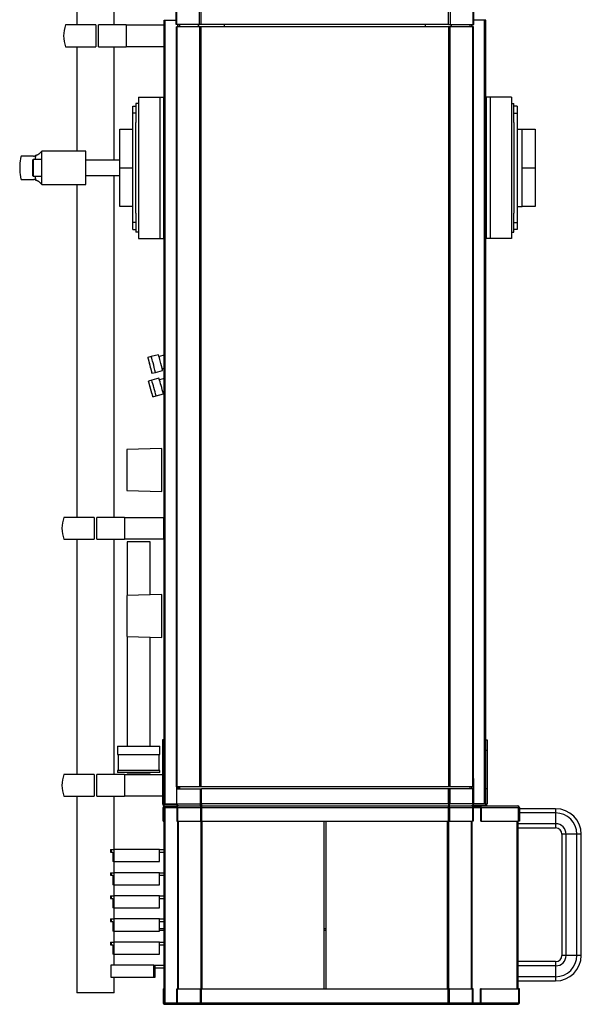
# Model space of a CAD drawing. Header units: millimetres. Extents: x 101 to 1818, y 136 to 1912.
# Tile 1 of 10: x 101 to 537, y 136 to 903. Entities that reach past the tile are written whole.
import ezdxf

# ---------------------------------------------------------------- set-up
doc = ezdxf.new("R2010")
doc.units = ezdxf.units.MM

msp = doc.modelspace()

# ---------------------------------------------------------------- linework, layer by layer
at = {"color": 7, "linetype": 'Continuous', "lineweight": 25}
for p, q in [((222.1, 898.69), (222.1, 1219.79)), ((222.66, 898.69), (222.66, 1219.79)), ((240.42, 898.69), (240.42, 1219.79)), ((241.77, 898.69), (241.77, 1219.79)), ((434.13, 898.69), (434.13, 1219.79)), ((435.48, 898.69), (435.48, 1219.79)), ((453.24, 898.69), (453.24, 1219.79)), ((453.8, 898.69), (453.8, 1219.79)), ((144.9, 1210.49), (144.9, 898.44)), ((173.9, 898.44), (173.9, 1045.29)), ((159.7, 898.44), (136.13, 898.44)), ((159.7, 898.44), (159.7, 881.44)), ((183.22, 898.44), (161.7, 898.44)), ((161.7, 881.44), (161.7, 898.44)), ((183.22, 898.44), (183.22, 881.44)), ((183.22, 898.44), (212.95, 898.44)), ((212.95, 292.29), (212.95, 902.29)), ((212.95, 902.29), (213.77, 902.29)), ((213.77, 292.29), (213.77, 902.29)), ((213.77, 902.29), (222.1, 902.29)), ((222.66, 898.69), (222.1, 898.69)), ((222.45, 305.59), (222.45, 897.09)), ((222.86, 897.09), (222.45, 897.09)), ((240.42, 898.69), (222.66, 898.69)), ((222.86, 305.59), (222.86, 897.09)), ((240.63, 897.09), (222.86, 897.09)), ((223.5, 897.09), (223.5, 898.69)), ((223.7, 897.09), (223.7, 898.69)), ((224.95, 897.09), (224.95, 898.69)), ((239.48, 897.09), (239.48, 898.69)), ((239.77, 897.09), (239.77, 898.69)), ((241.77, 898.69), (240.42, 898.69)), ((240.63, 305.59), (240.63, 897.09)), ((241.62, 897.09), (240.63, 897.09)), ((241.62, 305.59), (241.62, 897.09)), ((434.28, 897.09), (241.62, 897.09)), ((434.13, 898.69), (241.77, 898.69)), ((259.65, 898.69), (259.65, 897.09)), ((416.25, 897.09), (416.25, 898.69)), ((434.13, 898.69), (435.48, 898.69)), ((434.28, 305.59), (434.28, 897.09)), ((435.27, 897.09), (434.28, 897.09)), ((435.27, 305.59), (435.27, 897.09)), ((453.04, 897.09), (435.27, 897.09)), ((435.48, 898.69), (453.24, 898.69)), ((436.13, 897.09), (436.13, 898.69)), ((436.42, 897.09), (436.42, 898.69)), ((450.95, 897.09), (450.95, 898.69)), ((452.2, 897.09), (452.2, 898.69)), ((452.4, 897.09), (452.4, 898.69)), ((453.04, 305.59), (453.04, 897.09)), ((453.45, 897.09), (453.04, 897.09)), ((453.24, 898.69), (453.8, 898.69)), ((453.45, 305.59), (453.45, 897.09)), ((462.12, 902.29), (453.8, 902.29)), ((462.12, 292.29), (462.12, 902.29)), ((462.95, 902.29), (462.12, 902.29)), ((462.95, 292.29), (462.95, 902.29)), ((136.13, 881.44), (159.7, 881.44)), ((144.9, 881.44), (144.9, 800.29)), ((161.7, 881.44), (183.22, 881.44)), ((173.9, 793.29), (173.9, 881.44)), ((212.95, 881.44), (183.22, 881.44)), ((188.45, 835.32), (190.95, 835.32)), ((188.45, 829.79), (188.45, 835.32)), ((190.95, 837.29), (190.95, 822.63)), ((192.95, 837.29), (190.95, 837.29)), ((192.95, 842.29), (192.95, 732.29)), ((192.95, 842.29), (209.55, 842.29)), ((209.55, 842.29), (209.55, 732.29)), ((209.55, 842.29), (212.45, 842.29)), ((212.45, 842.29), (212.45, 732.29)), ((463.45, 842.29), (463.45, 732.29)), ((466.35, 842.29), (463.45, 842.29)), ((466.35, 842.29), (466.35, 732.29)), ((482.95, 842.29), (466.35, 842.29)), ((482.95, 842.29), (482.95, 732.29)), ((482.95, 837.29), (484.95, 837.29)), ((484.95, 822.63), (484.95, 837.29)), ((487.45, 835.32), (484.95, 835.32)), ((487.45, 835.32), (487.45, 829.79)), ((190.95, 829.79), (188.45, 829.79)), ((188.45, 744.79), (188.45, 829.79)), ((484.95, 829.79), (487.45, 829.79)), ((487.45, 829.79), (487.45, 744.79)), ((190.95, 751.94), (190.95, 822.63)), ((484.95, 822.63), (484.95, 751.94)), ((178.45, 787.29), (178.45, 817.29)), ((178.45, 817.29), (188.45, 817.29)), ((212.45, 817.29), (212.95, 817.29)), ((462.95, 817.29), (463.45, 817.29)), ((487.45, 817.29), (491.45, 817.29)), ((491.45, 787.29), (491.45, 817.29)), ((491.45, 817.29), (501.45, 817.29)), ((501.45, 817.29), (501.45, 787.29)), ((113.1, 797.12), (112.27, 793.79)), ((152.01, 800.29), (117.79, 800.29)), ((117.79, 774.29), (117.79, 800.29)), ((152.01, 774.29), (152.01, 800.29)), ((111.37, 796.29), (101.59, 796.29)), ((110.51, 793.24), (110.51, 781.33)), ((117.79, 793.79), (111.06, 793.79)), ((111.06, 793.79), (111.06, 780.79)), ((178.45, 793.29), (152.01, 793.29)), ((178.45, 787.29), (188.45, 787.29)), ((178.45, 757.29), (178.45, 787.29)), ((491.45, 787.29), (501.45, 787.29)), ((491.45, 757.29), (491.45, 787.29)), ((501.45, 787.29), (501.45, 757.29)), ((101.59, 778.29), (111.44, 778.29)), ((111.06, 780.79), (117.79, 780.79)), ((112.27, 780.79), (113.09, 777.49)), ((117.79, 774.29), (152.01, 774.29)), ((144.9, 774.29), (144.9, 515.29)), ((152.01, 781.29), (178.45, 781.29)), ((173.9, 515.29), (173.9, 781.29)), ((188.45, 757.29), (178.45, 757.29)), ((190.95, 751.94), (190.95, 737.29)), ((212.45, 757.29), (212.95, 757.29)), ((462.95, 757.29), (463.45, 757.29)), ((484.95, 737.29), (484.95, 751.94)), ((487.45, 757.29), (491.45, 757.29)), ((501.45, 757.29), (491.45, 757.29)), ((190.95, 744.79), (188.45, 744.79)), ((188.45, 739.25), (188.45, 744.79)), ((484.95, 744.79), (487.45, 744.79)), ((487.45, 744.79), (487.45, 739.25)), ((188.45, 739.25), (190.95, 739.25)), ((192.95, 737.29), (190.95, 737.29)), ((482.95, 737.29), (484.95, 737.29)), ((487.45, 739.25), (484.95, 739.25)), ((192.95, 732.29), (209.55, 732.29)), ((209.55, 732.29), (212.45, 732.29)), ((466.35, 732.29), (463.45, 732.29)), ((482.95, 732.29), (466.35, 732.29)), ((202.86, 640.39), (200.24, 639.72)), ((208.47, 641.84), (202.86, 640.39)), ((212.95, 641.59), (208.88, 640.55)), ((206.02, 628.09), (211.64, 629.54)), ((211.37, 630.86), (212.95, 631.27)), ((203.17, 621.97), (200.58, 621.23)), ((208.75, 623.56), (203.17, 621.97)), ((203.41, 627.42), (206.02, 628.09)), ((212.95, 623.35), (209.2, 622.28)), ((211.93, 612.66), (212.95, 612.95)), ((204.05, 609.02), (206.65, 609.76)), ((206.65, 609.76), (212.23, 611.34)), ((210.95, 568.89), (183.95, 568.19)), ((183.95, 568.19), (183.95, 536.19)), ((210.95, 535.48), (210.95, 568.89)), ((183.95, 536.19), (210.95, 535.48)), ((158.4, 515.29), (134.83, 515.29)), ((158.4, 515.29), (158.4, 498.29)), ((181.92, 515.29), (160.4, 515.29)), ((160.4, 498.29), (160.4, 515.29)), ((181.92, 515.29), (181.92, 498.29)), ((181.92, 515.29), (212.4, 515.29)), ((212.4, 515.29), (212.4, 498.29)), ((212.95, 515.29), (212.4, 515.29)), ((134.83, 498.29), (158.4, 498.29)), ((144.9, 498.29), (144.9, 315.29)), ((160.4, 498.29), (181.92, 498.29)), ((173.9, 315.29), (173.9, 498.29)), ((212.4, 498.29), (181.92, 498.29)), ((212.4, 498.29), (212.95, 498.29)), ((184, 496.29), (184, 454.55)), ((202, 496.29), (184, 496.29)), ((202, 455.02), (202, 496.29)), ((210.95, 455.25), (183.95, 454.55)), ((183.95, 454.55), (183.95, 422.55)), ((210.95, 421.84), (210.95, 455.25)), ((183.95, 422.55), (210.95, 421.84)), ((184, 422.54), (184, 337.29)), ((202, 337.29), (202, 422.07)), ((176.5, 337.29), (176.5, 330.79)), ((176.5, 337.29), (209.5, 337.29)), ((209.5, 330.79), (209.5, 337.29)), ((212.95, 342.09), (211.7, 342.09)), ((211.7, 342.09), (211.7, 333.82)), ((462.95, 342.09), (464.2, 342.09)), ((464.2, 342.09), (464.2, 333.82)), ((176.5, 330.79), (209.5, 330.79)), ((177, 330.79), (177, 318.29)), ((209, 318.29), (209, 330.79)), ((211.7, 333.82), (212.95, 333.82)), ((211.7, 333.82), (211.7, 304.09)), ((464.2, 333.82), (462.95, 333.82)), ((464.2, 333.82), (464.2, 304.09)), ((158.4, 315.29), (134.83, 315.29)), ((158.4, 315.29), (158.4, 298.29)), ((181.92, 315.29), (160.4, 315.29)), ((160.4, 298.29), (160.4, 315.29)), ((176.5, 318.29), (176.5, 316.79)), ((209.5, 318.29), (176.5, 318.29)), ((209.5, 316.79), (176.5, 316.79)), ((181.92, 315.29), (181.92, 298.29)), ((181.92, 315.29), (211.7, 315.29)), ((184, 316.79), (184, 316.29)), ((202, 316.29), (184, 316.29)), ((202, 316.29), (202, 316.79)), ((209.5, 316.79), (209.5, 318.29)), ((222.4, 312.09), (222.45, 312.09)), ((222.4, 312.09), (222.4, 304.09)), ((453.5, 312.09), (453.45, 312.09)), ((453.5, 312.09), (453.5, 304.09)), ((211.7, 304.09), (212.95, 304.09)), ((211.7, 304.09), (211.7, 292.44)), ((222.4, 304.09), (222.84, 304.09)), ((222.4, 304.09), (222.4, 292.44)), ((222.86, 305.59), (222.45, 305.59)), ((222.84, 292.44), (222.84, 304.09)), ((222.84, 304.09), (240.89, 304.09)), ((240.63, 305.59), (222.86, 305.59)), ((223.65, 305.59), (223.65, 304.09)), ((223.7, 304.09), (223.7, 305.59)), ((224.95, 304.09), (224.95, 305.59)), ((241.62, 305.59), (240.63, 305.59)), ((240.89, 304.09), (240.89, 292.44)), ((240.89, 304.09), (241.78, 304.09)), ((434.28, 305.59), (241.62, 305.59)), ((241.78, 304.09), (241.78, 292.44)), ((241.78, 304.09), (241.96, 304.09)), ((241.96, 292.44), (241.96, 304.09)), ((433.94, 304.09), (241.96, 304.09)), ((433.94, 292.44), (433.94, 304.09)), ((433.94, 304.09), (434.12, 304.09)), ((434.12, 304.09), (434.12, 292.44)), ((435.01, 304.09), (434.12, 304.09)), ((435.27, 305.59), (434.28, 305.59)), ((435.01, 304.09), (435.01, 292.44)), ((453.06, 304.09), (435.01, 304.09)), ((453.04, 305.59), (435.27, 305.59)), ((450.95, 304.09), (450.95, 305.59)), ((452.2, 304.09), (452.2, 305.59)), ((452.25, 305.59), (452.25, 304.09)), ((453.45, 305.59), (453.04, 305.59)), ((453.06, 292.44), (453.06, 304.09)), ((453.5, 304.09), (453.06, 304.09)), ((453.5, 304.09), (453.5, 292.44)), ((464.2, 304.09), (462.95, 304.09)), ((464.2, 304.09), (464.2, 292.44)), ((134.83, 298.29), (158.4, 298.29)), ((144.9, 298.29), (144.9, 145.44)), ((160.4, 298.29), (181.92, 298.29)), ((173.9, 256.84), (173.9, 298.29)), ((211.7, 298.29), (181.92, 298.29)), ((212.95, 292.44), (211.7, 292.44)), ((212.95, 292.29), (213.77, 292.29)), ((212.95, 290.84), (212.95, 292.09)), ((212.95, 292.09), (222.47, 292.09)), ((213.77, 292.29), (222.43, 292.29)), ((222.84, 292.44), (222.4, 292.44)), ((222.84, 292.44), (240.89, 292.44)), ((241.78, 292.44), (240.89, 292.44)), ((241.96, 292.44), (241.78, 292.44)), ((433.94, 292.44), (241.96, 292.44)), ((434.12, 292.44), (433.94, 292.44)), ((434.12, 292.44), (435.01, 292.44)), ((453.06, 292.44), (435.01, 292.44)), ((453.06, 292.44), (453.5, 292.44)), ((462.95, 292.09), (453.43, 292.09)), ((462.12, 292.29), (453.47, 292.29)), ((462.95, 292.29), (462.12, 292.29)), ((462.95, 292.44), (464.2, 292.44)), ((462.95, 290.84), (462.95, 292.09)), ((212.1, 278.84), (212.1, 289.64)), ((212.95, 289.64), (212.1, 289.64)), ((212.95, 290.84), (212.95, 289.84)), ((212.95, 290.84), (224, 290.84)), ((212.95, 289.84), (222.84, 289.84)), ((212.95, 137.64), (212.95, 289.64)), ((212.95, 289.64), (213.65, 289.64)), ((213.65, 137.64), (213.65, 289.64)), ((213.65, 289.64), (222.8, 289.64)), ((222.8, 289.64), (223.17, 289.64)), ((222.8, 289.64), (222.8, 278.84)), ((223.17, 289.64), (241.13, 289.64)), ((223.17, 289.64), (223.17, 278.84)), ((224, 290.84), (242, 290.84)), ((241.13, 289.64), (241.81, 289.64)), ((241.13, 289.64), (241.13, 278.84)), ((241.81, 289.64), (242.03, 289.64)), ((242, 290.84), (433.9, 290.84)), ((242, 290.84), (242, 289.84)), ((242.03, 289.64), (242.03, 278.84)), ((242.03, 289.64), (433.87, 289.64)), ((433.87, 289.64), (433.87, 278.84)), ((433.88, 289.64), (434.09, 289.64)), ((433.9, 290.84), (433.9, 289.84)), ((433.9, 290.84), (451.9, 290.84)), ((434.77, 289.64), (434.09, 289.64)), ((434.77, 289.64), (452.73, 289.64)), ((434.77, 289.64), (434.77, 278.84)), ((451.9, 290.84), (458.83, 290.84)), ((462.95, 290.84), (451.9, 290.84)), ((452.73, 289.64), (452.73, 278.84)), ((453.1, 289.64), (452.73, 289.64)), ((453.06, 289.84), (458.83, 289.84)), ((453.1, 289.64), (453.1, 278.84)), ((453.1, 289.64), (458.93, 289.64)), ((458.83, 289.84), (458.83, 290.84)), ((458.83, 290.84), (487.95, 290.84)), ((458.93, 289.64), (458.93, 278.84)), ((458.93, 289.64), (459.43, 289.64)), ((459.43, 289.64), (459.43, 278.84)), ((459.43, 289.64), (488.55, 289.64)), ((488.55, 278.84), (488.55, 289.64)), ((488.55, 289.64), (489.15, 289.64)), ((489.15, 289.64), (489.15, 278.84)), ((517.35, 288.64), (489.15, 288.64)), ((517.35, 285.36), (489.15, 285.36)), ((517.35, 285.36), (517.35, 281.13)), ((212.1, 278.84), (212.95, 278.84)), ((222.8, 278.84), (223.17, 278.84)), ((223.17, 278.84), (241.13, 278.84)), ((223.45, 148.44), (223.45, 278.84)), ((223.65, 148.44), (223.65, 278.84)), ((224.06, 148.44), (224.06, 278.84)), ((241.13, 278.84), (241.81, 278.84)), ((241.54, 148.44), (241.54, 278.84)), ((242.03, 278.84), (433.87, 278.84)), ((242.53, 148.44), (242.53, 278.84)), ((336.95, 278.84), (336.95, 148.44)), ((338.95, 148.44), (338.95, 278.84)), ((433.37, 148.44), (433.37, 278.84)), ((434.77, 278.84), (434.09, 278.84)), ((434.36, 148.44), (434.36, 278.84)), ((434.77, 278.84), (452.73, 278.84)), ((451.84, 148.44), (451.84, 278.84)), ((452.25, 148.44), (452.25, 278.84)), ((452.45, 148.44), (452.45, 278.84)), ((453.1, 278.84), (452.73, 278.84)), ((459.43, 278.84), (458.93, 278.84)), ((459.43, 278.84), (488.55, 278.84)), ((487.55, 148.44), (487.55, 278.84)), ((488.25, 148.44), (488.25, 278.84)), ((517.35, 276.91), (488.25, 276.91)), ((489.15, 278.84), (488.55, 278.84)), ((517.35, 281.13), (517.35, 276.9)), ((517.35, 276.9), (517.35, 273.63)), ((488.25, 273.64), (517.35, 273.64)), ((522.25, 268.74), (522.25, 174.54)), ((525.53, 174.54), (525.53, 268.74)), ((533.97, 174.54), (533.97, 268.74)), ((537.25, 174.54), (537.25, 268.74)), ((171.2, 256.84), (171.2, 254.84)), ((171.2, 256.84), (171.58, 256.84)), ((171.2, 254.84), (171.58, 254.84)), ((171.58, 256.84), (171.58, 254.84)), ((171.58, 256.84), (173.69, 256.84)), ((171.58, 254.84), (172.99, 254.84)), ((172.99, 254.84), (172.99, 247.44)), ((173.69, 256.84), (173.69, 247.44)), ((209.27, 256.84), (173.69, 256.84)), ((209.27, 247.44), (209.27, 256.84)), ((209.27, 256.84), (212.95, 256.84)), ((209.27, 254.84), (212.95, 254.84)), ((173.69, 247.44), (172.99, 247.44)), ((173.69, 247.44), (209.27, 247.44)), ((173.9, 238.84), (173.9, 247.44)), ((171.2, 238.84), (171.2, 236.84)), ((171.2, 238.84), (171.58, 238.84)), ((171.58, 238.84), (171.58, 236.84)), ((171.58, 238.84), (173.69, 238.84)), ((173.69, 238.84), (173.69, 229.44)), ((209.27, 238.84), (173.69, 238.84)), ((209.27, 229.44), (209.27, 238.84)), ((209.27, 238.84), (212.95, 238.84)), ((171.2, 236.84), (171.58, 236.84)), ((171.58, 236.84), (172.99, 236.84)), ((172.99, 236.84), (172.99, 229.44)), ((209.27, 236.84), (212.95, 236.84)), ((173.69, 229.44), (172.99, 229.44)), ((173.69, 229.44), (209.27, 229.44)), ((173.9, 220.84), (173.9, 229.44)), ((171.2, 220.84), (171.2, 218.84)), ((171.2, 220.84), (171.58, 220.84)), ((171.2, 218.84), (171.58, 218.84)), ((171.58, 220.84), (171.58, 218.84)), ((171.58, 220.84), (173.69, 220.84)), ((171.58, 218.84), (172.99, 218.84)), ((172.99, 218.84), (172.99, 211.44)), ((173.69, 220.84), (173.69, 211.44)), ((209.27, 220.84), (173.69, 220.84)), ((209.27, 211.44), (209.27, 220.84)), ((209.27, 220.84), (212.95, 220.84)), ((209.27, 218.84), (212.95, 218.84)), ((173.69, 211.44), (172.99, 211.44)), ((173.69, 211.44), (209.27, 211.44)), ((173.9, 202.84), (173.9, 211.44)), ((171.2, 202.84), (171.2, 200.84)), ((171.2, 202.84), (171.58, 202.84)), ((171.2, 200.84), (171.58, 200.84)), ((171.58, 202.84), (171.58, 200.84)), ((171.58, 202.84), (173.69, 202.84)), ((171.58, 200.84), (172.99, 200.84)), ((172.99, 200.84), (172.99, 193.44)), ((209.27, 202.84), (173.69, 202.84)), ((173.69, 202.84), (173.69, 193.44)), ((209.27, 193.44), (209.27, 202.84)), ((209.27, 202.84), (212.95, 202.84)), ((209.27, 200.84), (212.95, 200.84)), ((173.69, 193.44), (172.99, 193.44)), ((173.69, 193.44), (209.27, 193.44)), ((173.9, 184.84), (173.9, 193.44)), ((212.95, 195.14), (209.27, 195.14)), ((209.27, 194.14), (212.95, 194.14)), ((338.95, 195.14), (336.95, 195.14)), ((336.95, 194.14), (338.95, 194.14)), ((171.2, 184.84), (171.2, 182.84)), ((171.2, 184.84), (171.58, 184.84)), ((171.58, 184.84), (171.58, 182.84)), ((171.58, 184.84), (173.69, 184.84)), ((173.69, 184.84), (173.69, 175.44)), ((209.27, 184.84), (173.69, 184.84)), ((209.27, 175.44), (209.27, 184.84)), ((209.27, 184.84), (212.95, 184.84)), ((171.2, 182.84), (171.58, 182.84)), ((171.58, 182.84), (172.99, 182.84)), ((172.99, 182.84), (172.99, 175.44)), ((209.27, 182.84), (212.95, 182.84)), ((173.69, 175.44), (172.99, 175.44)), ((173.69, 175.44), (209.27, 175.44)), ((173.9, 166.84), (173.9, 175.44)), ((517.35, 169.64), (488.25, 169.64)), ((517.35, 169.65), (517.35, 166.37)), ((171.27, 166.84), (171.27, 157.44)), ((204.92, 166.84), (171.27, 166.84)), ((204.92, 157.44), (204.92, 166.84)), ((204.92, 166.84), (205.85, 166.84)), ((205.85, 164.84), (205.85, 166.84)), ((205.85, 166.84), (212.95, 166.84)), ((205.85, 164.84), (212.95, 164.84)), ((205.85, 157.44), (205.85, 164.84)), ((517.35, 166.36), (488.25, 166.36)), ((517.35, 166.37), (517.35, 162.14)), ((517.35, 162.14), (517.35, 157.91)), ((171.27, 157.44), (204.92, 157.44)), ((173.9, 145.44), (173.9, 157.44)), ((204.92, 157.44), (205.85, 157.44)), ((517.35, 157.91), (488.25, 157.91)), ((488.25, 154.64), (517.35, 154.64)), ((212.1, 148.44), (212.95, 148.44)), ((212.1, 148.44), (212.1, 137.64)), ((222.8, 148.44), (223.17, 148.44)), ((222.8, 137.64), (222.8, 148.44)), ((223.17, 137.64), (223.17, 148.44)), ((223.17, 148.44), (241.13, 148.44)), ((241.13, 148.44), (241.81, 148.44)), ((241.13, 137.64), (241.13, 148.44)), ((242.03, 148.44), (433.87, 148.44)), ((242.03, 137.64), (242.03, 148.44)), ((433.87, 137.64), (433.87, 148.44)), ((434.77, 148.44), (434.09, 148.44)), ((434.77, 137.64), (434.77, 148.44)), ((434.77, 148.44), (452.73, 148.44)), ((452.73, 137.64), (452.73, 148.44)), ((453.1, 148.44), (452.73, 148.44)), ((453.1, 137.64), (453.1, 148.44)), ((458.93, 137.64), (458.93, 148.44)), ((459.43, 148.44), (458.93, 148.44)), ((459.43, 137.64), (459.43, 148.44)), ((459.43, 148.44), (488.55, 148.44)), ((488.55, 148.44), (488.55, 137.64)), ((489.15, 148.44), (488.55, 148.44)), ((489.15, 137.64), (489.15, 148.44)), ((173.9, 145.44), (144.9, 145.44)), ((212.95, 137.64), (212.1, 137.64)), ((212.95, 137.64), (213.65, 137.64)), ((212.95, 136.44), (212.95, 137.44)), ((212.95, 137.44), (222.84, 137.44)), ((212.95, 136.44), (224, 136.44)), ((213.65, 137.64), (222.8, 137.64)), ((222.8, 137.64), (223.17, 137.64)), ((223.17, 137.64), (241.13, 137.64)), ((224, 136.44), (242, 136.44)), ((241.13, 137.64), (241.81, 137.64)), ((241.81, 137.64), (242.03, 137.64)), ((242, 136.44), (242, 137.44)), ((242, 136.44), (433.9, 136.44)), ((242.03, 137.64), (433.87, 137.64)), ((433.88, 137.64), (434.09, 137.64)), ((433.9, 136.44), (433.9, 137.44)), ((433.9, 136.44), (451.9, 136.44)), ((434.77, 137.64), (434.09, 137.64)), ((434.77, 137.64), (452.73, 137.64)), ((451.9, 136.44), (458.83, 136.44)), ((453.1, 137.64), (452.73, 137.64)), ((453.06, 137.44), (458.83, 137.44)), ((453.1, 137.64), (458.93, 137.64)), ((458.83, 137.44), (458.83, 136.44)), ((458.83, 136.44), (487.95, 136.44)), ((458.93, 137.64), (459.43, 137.64)), ((459.43, 137.64), (488.55, 137.64)), ((488.55, 137.64), (489.15, 137.64))]:
    msp.add_line(p, q, dxfattribs=at)
at = {"color": 7, "linetype": 'Continuous', "lineweight": 25, "flags": 128}
for points in [[(201.61, 634.88), (201.24, 636.28), (200.9, 637.52), (200.62, 638.54), (200.41, 639.26), (200.28, 639.65), (200.24, 639.69), (200.29, 639.37), (200.43, 638.72), (200.66, 637.76), (200.95, 636.57), (201.29, 635.19), (201.66, 633.73), (202.04, 632.25), (202.41, 630.85), (202.75, 629.61), (203.03, 628.6), (203.24, 627.88), (203.37, 627.48), (203.41, 627.45), (203.36, 627.76), (203.22, 628.42), (203, 629.37), (202.71, 630.57), (202.36, 631.94), (201.99, 633.41), (201.61, 634.88)], [(202.33, 615.54), (201.91, 616.98), (201.52, 618.32), (201.17, 619.48), (200.89, 620.38), (200.69, 620.97), (200.59, 621.23), (200.59, 621.13), (200.68, 620.68), (200.88, 619.91), (201.15, 618.86), (201.5, 617.59), (201.89, 616.19), (202.3, 614.72), (202.72, 613.27), (203.11, 611.93), (203.46, 610.78), (203.74, 609.88), (203.94, 609.28), (204.04, 609.03), (204.05, 609.13), (203.95, 609.57), (203.75, 610.35), (203.48, 611.39), (203.13, 612.66), (202.74, 614.07), (202.33, 615.54)], [(459.43, 289.64), (459.42, 289.87), (459.38, 290.1), (459.33, 290.3), (459.25, 290.48), (459.16, 290.63), (459.06, 290.74), (458.95, 290.81), (458.83, 290.84)], [(458.93, 289.64), (458.93, 289.68), (458.92, 289.71), (458.91, 289.75), (458.9, 289.78), (458.88, 289.8), (458.87, 289.82), (458.85, 289.83), (458.83, 289.84)], [(487.95, 290.84), (488.07, 290.81), (488.18, 290.74), (488.28, 290.63), (488.37, 290.48), (488.45, 290.3), (488.5, 290.1), (488.54, 289.87), (488.55, 289.64)], [(459.43, 137.64), (459.42, 137.4), (459.38, 137.18), (459.33, 136.97), (459.25, 136.79), (459.16, 136.64), (459.06, 136.53), (458.95, 136.46), (458.83, 136.44)], [(458.93, 137.64), (458.93, 137.6), (458.92, 137.56), (458.91, 137.53), (458.9, 137.49), (458.88, 137.47), (458.87, 137.45), (458.85, 137.44), (458.83, 137.44)], [(487.95, 136.44), (488.07, 136.46), (488.18, 136.53), (488.28, 136.64), (488.37, 136.79), (488.45, 136.97), (488.5, 137.18), (488.54, 137.4), (488.55, 137.64)]]:
    msp.add_lwpolyline(points, dxfattribs=at)
at = {"color": 7, "linetype": 'Continuous', "lineweight": 25}
for centre, radius, start, end in [((160.7, 889.94), 26, 160.91788, 199.08212), ((140.51, 787.29), 40, 169.82501, 190.16828), ((111.06, 793.24), 0.545, 90, 180), ((111.06, 781.33), 0.545, 180, 270), ((147.92, 622.27), 57.85, 13.27596, 18.25247), ((153.53, 623.72), 57.85, 13.27596, 18.25247), ((114.63, 610.09), 98.94, 11.33637, 15.78451), ((109.02, 608.64), 98.94, 11.33637, 15.78451), ((152.79, 603.4), 53.7, 13.8792, 20.24044), ((158.37, 604.98), 53.7, 13.8792, 20.24044), ((110.71, 587.85), 98.41, 12.86537, 16.79242), ((116.29, 589.43), 98.41, 12.86537, 16.79242), ((159.4, 506.79), 26, 160.91788, 199.08212), ((159.4, 306.79), 26, 160.91788, 199.08212), ((213.3, 292.44), 1.6, 180, 257.36437), ((213.3, 292.44), 0.35, 205.37693, 270), ((462.6, 292.44), 0.35, 270, 334.62307), ((462.6, 292.44), 1.6, 282.63563, 0), ((213.3, 289.64), 1.2, 106.95776, 180), ((213.3, 289.64), 0.2, 90, 180), ((487.95, 289.64), 1.2, 0, 90), ((517.35, 268.74), 19.89, 0, 90), ((517.35, 268.74), 16.61, 0, 90), ((517.35, 268.74), 8.17, 0, 90), ((517.35, 268.74), 4.89, 0, 90), ((517.35, 174.54), 4.89, 270, 0), ((517.35, 174.54), 19.89, 270, 0), ((517.35, 174.54), 8.17, 270, 0), ((517.35, 174.54), 16.61, 270, 0), ((213.3, 137.64), 1.2, 180, 253.04224), ((213.3, 137.64), 0.2, 180, 270), ((487.95, 137.64), 1.2, 270, 0)]:
    msp.add_arc(centre, radius, start, end, dxfattribs=at)
for points, knots in [([(111.37, 796.29), (111.41, 796.29), (111.48, 796.29), (111.6, 796.3), (111.72, 796.33), (111.84, 796.36), (111.97, 796.41), (112.1, 796.46), (112.23, 796.53), (112.37, 796.6), (112.51, 796.68), (112.65, 796.78), (112.8, 796.88), (112.95, 797), (113.05, 797.08), (113.1, 797.12)], [0, 0, 0, 0, 0.075041, 0.150384, 0.226034, 0.301993, 0.378264, 0.454849, 0.531753, 0.608977, 0.686524, 0.764397, 0.842599, 0.921133, 1, 1, 1, 1]), ([(113.1, 797.12), (113.19, 797.15), (113.37, 797.19), (113.62, 797.27), (113.88, 797.35), (114.12, 797.44), (114.36, 797.53), (114.59, 797.63), (114.86, 797.76), (115.18, 797.93), (115.52, 798.15), (115.84, 798.39), (116.03, 798.56), (116.13, 798.65)], [0, 0, 0, 0, 0.071143, 0.142249, 0.21338, 0.284599, 0.355966, 0.427542, 0.49939, 0.623951, 0.748701, 0.873949, 1, 1, 1, 1]), ([(117.79, 800.29), (117.79, 800.29), (117.79, 800.28), (117.78, 800.27), (117.76, 800.25), (117.73, 800.23), (117.7, 800.19), (117.66, 800.15), (117.61, 800.11), (117.55, 800.05), (117.49, 799.99), (117.42, 799.92), (117.34, 799.84), (117.25, 799.75), (117.16, 799.66), (117.06, 799.56), (116.95, 799.45), (116.83, 799.34), (116.7, 799.22), (116.57, 799.09), (116.43, 798.95), (116.28, 798.81), (116.18, 798.7), (116.13, 798.65)], [0, 0, 0, 0, 0.044719, 0.089576, 0.134596, 0.179805, 0.225228, 0.27089, 0.316815, 0.363028, 0.409552, 0.45641, 0.503625, 0.551219, 0.599214, 0.64763, 0.696488, 0.745808, 0.79561, 0.845912, 0.896733, 0.94809, 1, 1, 1, 1]), ([(101.59, 796.29), (101.56, 796.24), (101.52, 796.13), (101.35, 795.45), (101.21, 794.69), (101.14, 794.35)], [0, 0, 0, 0, 0.3548168, 0.7075298, 1, 1, 1, 1]), ([(101.14, 780.22), (101.21, 779.88), (101.35, 779.13), (101.52, 778.44), (101.56, 778.34), (101.59, 778.29)], [0, 0, 0, 0, 0.292985, 0.64545, 1, 1, 1, 1]), ([(113.09, 777.49), (113.04, 777.53), (112.94, 777.61), (112.8, 777.72), (112.66, 777.82), (112.52, 777.91), (112.39, 777.99), (112.26, 778.06), (112.14, 778.12), (112.01, 778.17), (111.89, 778.21), (111.77, 778.25), (111.66, 778.27), (111.55, 778.28), (111.48, 778.29), (111.44, 778.29)], [0, 0, 0, 0, 0.079028, 0.157695, 0.236004, 0.313958, 0.391559, 0.468811, 0.545715, 0.622274, 0.698491, 0.77437, 0.849912, 0.925121, 1, 1, 1, 1]), ([(116.07, 775.97), (116.02, 776.02), (115.92, 776.12), (115.76, 776.25), (115.6, 776.38), (115.43, 776.5), (115.25, 776.62), (115.02, 776.76), (114.72, 776.92), (114.34, 777.08), (113.94, 777.23), (113.53, 777.37), (113.23, 777.45), (113.09, 777.49)], [0, 0, 0, 0, 0.067531, 0.134625, 0.201326, 0.267677, 0.333725, 0.399514, 0.52024, 0.640369, 0.760182, 0.879964, 1, 1, 1, 1]), ([(116.07, 775.97), (116.13, 775.92), (116.24, 775.81), (116.39, 775.66), (116.54, 775.52), (116.67, 775.38), (116.8, 775.26), (116.92, 775.14), (117.04, 775.03), (117.14, 774.92), (117.24, 774.83), (117.35, 774.72), (117.47, 774.6), (117.59, 774.48), (117.68, 774.4), (117.74, 774.33), (117.78, 774.29), (117.79, 774.29), (117.79, 774.29)], [0, 0, 0, 0, 0.052682, 0.104704, 0.156085, 0.206842, 0.256993, 0.306559, 0.35556, 0.404016, 0.451948, 0.499381, 0.584751, 0.669148, 0.752718, 0.835613, 0.917988, 1, 1, 1, 1]), ([(224, 290.84), (223.79, 290.84), (223.58, 290.88), (223.19, 291.04), (223.02, 291.16), (222.72, 291.45), (222.6, 291.63), (222.44, 292.02), (222.4, 292.23), (222.4, 292.44)], [0, 0, 0, 0, 0.25, 0.25, 0.5, 0.5, 0.75, 0.75, 1, 1, 1, 1]), ([(222.84, 292.44), (222.84, 292.23), (222.88, 292.02), (222.99, 291.63), (223.08, 291.45), (223.29, 291.16), (223.42, 291.04), (223.7, 290.88), (223.85, 290.84), (224, 290.84)], [0, 0, 0, 0, 0.25, 0.25, 0.5, 0.5, 0.75, 0.75, 1, 1, 1, 1]), ([(242, 290.84), (241.85, 290.84), (241.71, 290.88), (241.44, 291.04), (241.32, 291.16), (241.11, 291.45), (241.03, 291.63), (240.92, 292.02), (240.89, 292.23), (240.89, 292.44)], [0, 0, 0, 0, 0.25, 0.25, 0.5, 0.5, 0.75, 0.75, 1, 1, 1, 1]), ([(242, 292.09), (241.94, 292.09), (241.88, 292.12), (241.8, 292.25), (241.77, 292.34), (241.78, 292.44)], [0, 0, 0, 0, 0.5, 0.5, 1, 1, 1, 1]), ([(241.96, 292.44), (241.97, 292.23), (241.97, 292.02), (241.98, 291.63), (241.98, 291.45), (241.98, 291.16), (241.99, 291.04), (241.99, 290.88), (242, 290.84), (242, 290.84)], [0, 0, 0, 0, 0.25, 0.25, 0.5, 0.5, 0.75, 0.75, 1, 1, 1, 1]), ([(433.94, 292.44), (433.93, 292.23), (433.93, 292.02), (433.92, 291.63), (433.92, 291.45), (433.92, 291.16), (433.91, 291.04), (433.91, 290.88), (433.9, 290.84), (433.9, 290.84)], [0, 0, 0, 0, 0.25, 0.25, 0.5, 0.5, 0.75, 0.75, 1, 1, 1, 1]), ([(433.9, 290.84), (434.05, 290.84), (434.19, 290.88), (434.46, 291.04), (434.58, 291.16), (434.79, 291.45), (434.87, 291.63), (434.98, 292.02), (435.01, 292.23), (435.01, 292.44)], [0, 0, 0, 0, 0.25, 0.25, 0.5, 0.5, 0.75, 0.75, 1, 1, 1, 1]), ([(433.9, 292.09), (433.96, 292.09), (434.02, 292.12), (434.1, 292.25), (434.13, 292.34), (434.12, 292.44)], [0, 0, 0, 0, 0.5, 0.5, 1, 1, 1, 1]), ([(453.06, 292.44), (453.06, 292.23), (453.02, 292.02), (452.91, 291.63), (452.82, 291.45), (452.61, 291.16), (452.48, 291.04), (452.2, 290.88), (452.05, 290.84), (451.9, 290.84)], [0, 0, 0, 0, 0.25, 0.25, 0.5, 0.5, 0.75, 0.75, 1, 1, 1, 1]), ([(451.9, 290.84), (452.11, 290.84), (452.32, 290.88), (452.71, 291.04), (452.88, 291.16), (453.18, 291.45), (453.3, 291.63), (453.46, 292.02), (453.5, 292.23), (453.5, 292.44)], [0, 0, 0, 0, 0.25, 0.25, 0.5, 0.5, 0.75, 0.75, 1, 1, 1, 1]), ([(224, 290.84), (223.84, 290.84), (223.69, 290.81), (223.4, 290.68), (223.26, 290.6), (223.04, 290.37), (222.95, 290.24), (222.83, 289.95), (222.8, 289.79), (222.8, 289.64)], [0, 0, 0, 0, 0.25, 0.25, 0.5, 0.5, 0.75, 0.75, 1, 1, 1, 1]), ([(223.17, 289.64), (223.17, 289.79), (223.19, 289.95), (223.27, 290.24), (223.33, 290.37), (223.49, 290.6), (223.58, 290.68), (223.78, 290.81), (223.89, 290.84), (224, 290.84)], [0, 0, 0, 0, 0.25, 0.25, 0.5, 0.5, 0.75, 0.75, 1, 1, 1, 1]), ([(242, 290.84), (241.89, 290.84), (241.77, 290.81), (241.57, 290.68), (241.47, 290.6), (241.31, 290.37), (241.25, 290.24), (241.16, 289.95), (241.13, 289.79), (241.13, 289.64)], [0, 0, 0, 0, 0.25, 0.25, 0.5, 0.5, 0.75, 0.75, 1, 1, 1, 1]), ([(242, 289.84), (241.96, 289.84), (241.92, 289.81), (241.86, 289.74), (241.84, 289.69), (241.84, 289.64)], [0, 0, 0, 0, 0.5, 0.5, 1, 1, 1, 1]), ([(242.03, 289.64), (242.02, 289.79), (242.02, 289.95), (242.02, 290.24), (242.01, 290.37), (242.01, 290.6), (242.01, 290.68), (242, 290.81), (242, 290.84), (242, 290.84)], [0, 0, 0, 0, 0.25, 0.25, 0.5, 0.5, 0.75, 0.75, 1, 1, 1, 1]), ([(433.9, 290.84), (433.9, 290.84), (433.9, 290.81), (433.89, 290.68), (433.89, 290.6), (433.89, 290.37), (433.88, 290.24), (433.88, 289.95), (433.88, 289.79), (433.87, 289.64)], [0, 0, 0, 0, 0.25, 0.25, 0.5, 0.5, 0.75, 0.75, 1, 1, 1, 1]), ([(434.77, 289.64), (434.76, 289.79), (434.74, 289.95), (434.65, 290.24), (434.59, 290.37), (434.43, 290.6), (434.33, 290.68), (434.12, 290.81), (434.01, 290.84), (433.9, 290.84)], [0, 0, 0, 0, 0.25, 0.25, 0.5, 0.5, 0.75, 0.75, 1, 1, 1, 1]), ([(434.06, 289.64), (434.06, 289.69), (434.04, 289.74), (433.98, 289.81), (433.94, 289.84), (433.9, 289.84)], [0, 0, 0, 0, 0.5, 0.5, 1, 1, 1, 1]), ([(451.9, 290.84), (452.01, 290.84), (452.12, 290.81), (452.32, 290.68), (452.41, 290.6), (452.57, 290.37), (452.63, 290.24), (452.71, 289.95), (452.73, 289.79), (452.73, 289.64)], [0, 0, 0, 0, 0.25, 0.25, 0.5, 0.5, 0.75, 0.75, 1, 1, 1, 1]), ([(453.1, 289.64), (453.1, 289.79), (453.07, 289.95), (452.95, 290.24), (452.86, 290.37), (452.64, 290.6), (452.5, 290.68), (452.21, 290.81), (452.06, 290.84), (451.9, 290.84)], [0, 0, 0, 0, 0.25, 0.25, 0.5, 0.5, 0.75, 0.75, 1, 1, 1, 1]), ([(517.35, 288.64), (517.35, 288.6), (517.35, 288.51), (517.35, 287.86), (517.35, 286.85), (517.35, 285.86), (517.35, 285.36)], [0, 0, 0, 0, 0.249846, 0.499897, 0.749949, 1, 1, 1, 1]), ([(525.52, 268.74), (524.47, 268.74), (523.64, 268.74), (522.53, 268.74), (522.25, 268.74), (522.25, 268.74)], [0, 0, 0, 0, 0.5, 0.5, 1, 1, 1, 1]), ([(533.97, 268.74), (533.52, 268.74), (532.89, 268.74), (531.42, 268.74), (530.59, 268.74), (528.91, 268.74), (528.07, 268.74), (526.6, 268.74), (525.97, 268.74), (525.53, 268.74)], [0, 0, 0, 0, 0.25, 0.25, 0.5, 0.5, 0.75, 0.75, 1, 1, 1, 1]), ([(537.25, 268.74), (537.25, 268.74), (537.32, 268.74), (537.08, 268.74), (536.48, 268.74), (535.46, 268.74), (534.47, 268.74), (533.97, 268.74)], [0, 0, 0, 0, 0.000072, 0.250054, 0.500036, 0.750018, 1, 1, 1, 1]), ([(525.52, 174.54), (525.02, 174.54), (524.03, 174.54), (523.02, 174.54), (522.36, 174.54), (522.28, 174.54), (522.24, 174.54)], [0, 0, 0, 0, 0.250018, 0.500036, 0.750054, 1, 1, 1, 1]), ([(533.97, 174.54), (533.52, 174.54), (532.89, 174.54), (531.42, 174.54), (530.58, 174.54), (528.91, 174.54), (528.07, 174.54), (526.6, 174.54), (525.97, 174.54), (525.52, 174.54)], [0, 0, 0, 0, 0.25, 0.25, 0.5, 0.5, 0.75, 0.75, 1, 1, 1, 1]), ([(517.35, 157.91), (517.35, 157.42), (517.35, 156.43), (517.35, 155.42), (517.35, 154.76), (517.35, 154.68), (517.35, 154.64)], [0, 0, 0, 0, 0.250018, 0.500036, 0.750054, 1, 1, 1, 1]), ([(224, 136.44), (223.84, 136.44), (223.69, 136.47), (223.4, 136.59), (223.26, 136.68), (223.04, 136.9), (222.95, 137.03), (222.83, 137.32), (222.8, 137.48), (222.8, 137.64)], [0, 0, 0, 0, 0.25, 0.25, 0.5, 0.5, 0.75, 0.75, 1, 1, 1, 1]), ([(223.17, 137.64), (223.17, 137.48), (223.19, 137.32), (223.27, 137.03), (223.33, 136.9), (223.49, 136.68), (223.58, 136.59), (223.78, 136.47), (223.89, 136.44), (224, 136.44)], [0, 0, 0, 0, 0.25, 0.25, 0.5, 0.5, 0.75, 0.75, 1, 1, 1, 1]), ([(242, 136.44), (241.89, 136.44), (241.77, 136.47), (241.57, 136.59), (241.47, 136.68), (241.31, 136.9), (241.25, 137.03), (241.16, 137.32), (241.13, 137.48), (241.13, 137.64)], [0, 0, 0, 0, 0.25, 0.25, 0.5, 0.5, 0.75, 0.75, 1, 1, 1, 1]), ([(242, 137.44), (241.96, 137.44), (241.92, 137.46), (241.86, 137.53), (241.84, 137.58), (241.84, 137.64)], [0, 0, 0, 0, 0.5, 0.5, 1, 1, 1, 1]), ([(242.03, 137.64), (242.02, 137.48), (242.02, 137.32), (242.02, 137.03), (242.01, 136.9), (242.01, 136.68), (242.01, 136.59), (242, 136.47), (242, 136.44), (242, 136.44)], [0, 0, 0, 0, 0.25, 0.25, 0.5, 0.5, 0.75, 0.75, 1, 1, 1, 1]), ([(433.9, 136.44), (433.9, 136.44), (433.9, 136.47), (433.89, 136.59), (433.89, 136.68), (433.89, 136.9), (433.88, 137.03), (433.88, 137.32), (433.88, 137.48), (433.87, 137.64)], [0, 0, 0, 0, 0.25, 0.25, 0.5, 0.5, 0.75, 0.75, 1, 1, 1, 1]), ([(434.77, 137.64), (434.76, 137.48), (434.74, 137.32), (434.65, 137.03), (434.59, 136.9), (434.43, 136.68), (434.33, 136.59), (434.12, 136.47), (434.01, 136.44), (433.9, 136.44)], [0, 0, 0, 0, 0.25, 0.25, 0.5, 0.5, 0.75, 0.75, 1, 1, 1, 1]), ([(434.06, 137.64), (434.06, 137.58), (434.04, 137.53), (433.98, 137.46), (433.94, 137.44), (433.9, 137.44)], [0, 0, 0, 0, 0.5, 0.5, 1, 1, 1, 1]), ([(451.9, 136.44), (452.01, 136.44), (452.12, 136.47), (452.32, 136.59), (452.41, 136.68), (452.57, 136.9), (452.63, 137.03), (452.71, 137.32), (452.73, 137.48), (452.73, 137.64)], [0, 0, 0, 0, 0.25, 0.25, 0.5, 0.5, 0.75, 0.75, 1, 1, 1, 1]), ([(453.1, 137.64), (453.1, 137.48), (453.07, 137.32), (452.95, 137.03), (452.86, 136.9), (452.64, 136.68), (452.5, 136.59), (452.21, 136.47), (452.06, 136.44), (451.9, 136.44)], [0, 0, 0, 0, 0.25, 0.25, 0.5, 0.5, 0.75, 0.75, 1, 1, 1, 1])]:
    msp.add_open_spline(points, degree=3, knots=knots, dxfattribs=at)
msp.add_open_spline([(537.24, 174.54), (537.24, 174.54), (537.24, 174.54), (537.22, 174.54), (537.2, 174.54), (537.16, 174.54), (537.12, 174.54), (537.06, 174.54), (537, 174.54), (536.92, 174.54), (536.84, 174.54), (536.74, 174.54), (536.64, 174.54), (536.53, 174.54), (536.4, 174.54), (536.27, 174.54), (536.13, 174.54), (535.98, 174.54), (535.82, 174.54), (535.65, 174.54), (535.47, 174.54), (535.28, 174.54), (535.08, 174.54), (534.88, 174.54), (534.66, 174.54), (534.44, 174.54), (534.21, 174.54), (534.05, 174.54), (533.97, 174.54)], degree=3, dxfattribs=at)

doc.saveas('drawing.dxf')
